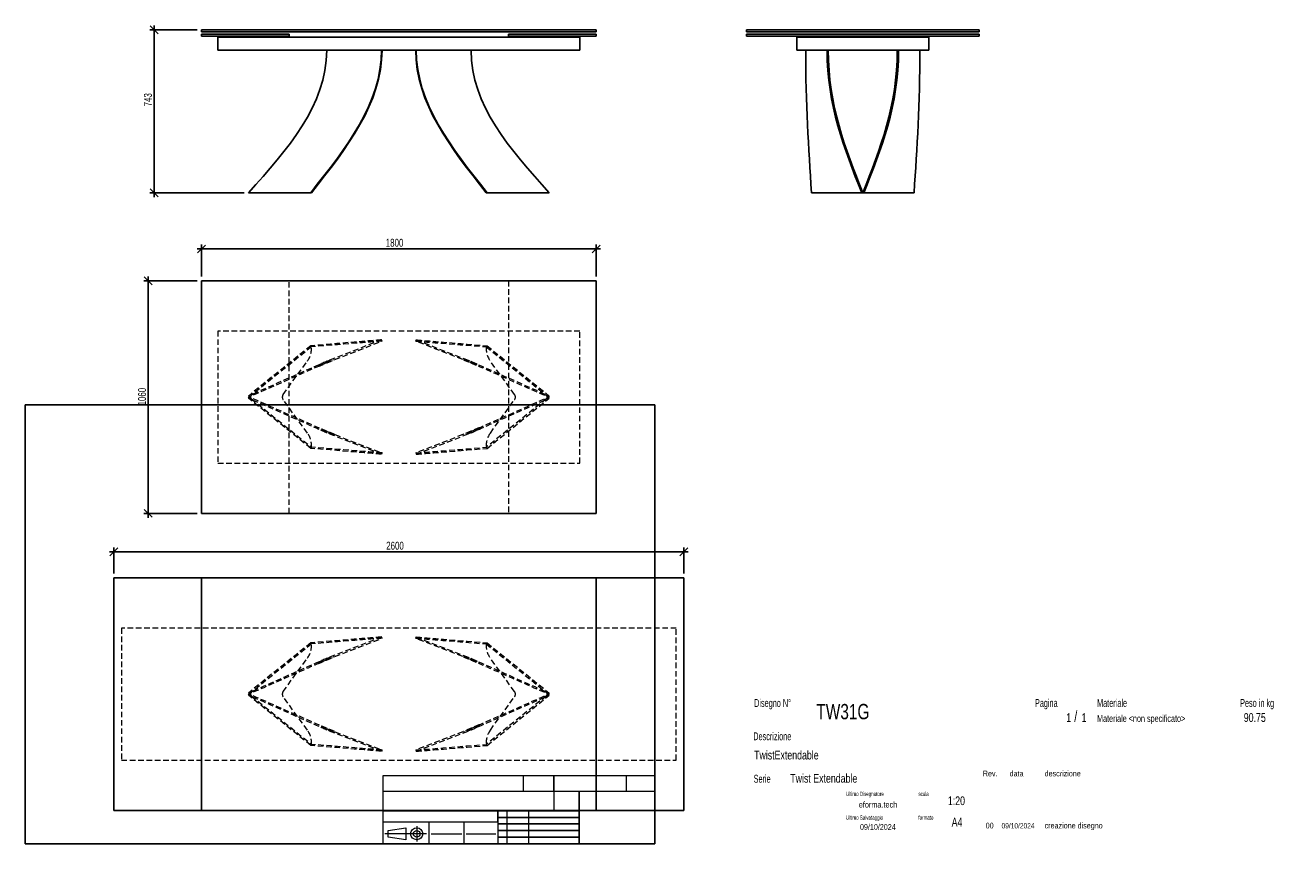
# Model space of a CAD drawing. Header units: millimetres. Extents: x 2 to 291, y 2 to 189.
import ezdxf

# ---------------------------------------------------------------- set-up
doc = ezdxf.new("R2010")
doc.units = ezdxf.units.MM
doc.linetypes.add('HIDDEN', pattern=[1.905, 1.27, -0.635])
doc.layers.add('FORMAT', color=7, linetype='Continuous')
doc.styles.add('SLDTEXTSTYLE0', font='TXT', dxfattribs={"width": 0.605})
doc.styles.add('SLDTEXTSTYLE1', font='TXT', dxfattribs={"width": 0.75})
doc.dimstyles.new('SLDDIMSTYLE0', dxfattribs={"dimtxt": 1.8, "dimasz": 1.8, "dimexe": 0, "dimexo": 0.0625, "dimgap": 0.45, "dimtad": 1, "dimlfac": 20, "dimrnd": 1e-09, "dimzin": 12, "dimdsep": 46, "dimtxsty": 'SLDTEXTSTYLE1', "dimblk1": 'OBLIQUE', "dimblk2": 'OBLIQUE', "dimsah": 1, "dimcen": 0.09, "dimadec": 0, "dimazin": 3, "dimtfac": 1, "dimtmove": 0, "dimatfit": 0, "dimldrblk": 'OBLIQUE', "dimfxl": 0, "dimfrac": 2, "dimtolj": 1, "dimtzin": 12, "dimarcsym": 0})

# ---------------------------------------------------------------- blocks, each defined once
blk = doc.blocks.new('_Oblique')
at = {"color": 0, "linetype": 'ByBlock', "lineweight": -2}
blk.add_line((-0.5, -0.5), (0.5, 0.5), dxfattribs=at)
blk = doc.blocks.new('_D')
at = {"layer": 'FORMAT', "color": 7}
for p, q in [((41.66, 188), (30.87, 188)), ((31.87, 188), (31.87, 189)), ((31.87, 150.85), (31.87, 188)), ((52.36, 150.85), (30.87, 150.85)), ((31.87, 150.85), (31.87, 149.85))]:
    blk.add_line(p, q, dxfattribs=at)
at = {"layer": 'FORMAT', "color": 7, "xscale": 1.8, "yscale": 1.8}
for p, rotation in [((31.87, 188), 270.0000000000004), ((31.87, 150.85), 90.0000000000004)]:
    blk.add_blockref('_Oblique', p, dxfattribs=dict(at, rotation=rotation))
at = {"layer": 'FORMAT', "color": 7, "insert": (29.55, 170.53), "char_height": 1.8, "attachment_point": 1, "rotation": 90, "style": 'SLDTEXTSTYLE1'}
blk.add_mtext('743', dxfattribs=at)
blk = doc.blocks.new('_D_1')
at = {"layer": 'FORMAT', "color": 7}
for p, q in [((42.66, 131.78), (42.66, 139.03)), ((132.66, 131.78), (132.66, 139.03)), ((42.66, 138.03), (41.66, 138.03)), ((132.66, 138.03), (42.66, 138.03)), ((132.66, 138.03), (133.66, 138.03))]:
    blk.add_line(p, q, dxfattribs=at)
at = {"layer": 'FORMAT', "color": 7, "xscale": 1.8, "yscale": 1.8}
blk.add_blockref('_Oblique', (42.66, 138.03, 17.93), dxfattribs=at)
at = {"layer": 'FORMAT', "color": 7, "xscale": 1.8, "yscale": 1.8, "rotation": 180.0000000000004}
blk.add_blockref('_Oblique', (132.66, 138.03, 17.93), dxfattribs=at)
at = {"layer": 'FORMAT', "color": 7, "insert": (84.68, 140.35), "char_height": 1.8, "attachment_point": 1, "style": 'SLDTEXTSTYLE1'}
blk.add_mtext('1800', dxfattribs=at)
blk = doc.blocks.new('_D_2')
at = {"layer": 'FORMAT', "color": 7}
for p, q in [((41.66, 130.78), (29.53, 130.78)), ((30.53, 130.78), (30.53, 131.78)), ((30.53, 130.78), (30.53, 77.78)), ((41.66, 77.78), (29.53, 77.78)), ((30.53, 77.78), (30.53, 76.78))]:
    blk.add_line(p, q, dxfattribs=at)
at = {"layer": 'FORMAT', "color": 7, "xscale": 1.8, "yscale": 1.8}
for p, rotation in [((30.53, 130.78, 17.93), 270.0000000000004), ((30.53, 77.78, 17.93), 90.0000000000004)]:
    blk.add_blockref('_Oblique', p, dxfattribs=dict(at, rotation=rotation))
at = {"layer": 'FORMAT', "color": 7, "insert": (28.21, 102.37), "char_height": 1.8, "attachment_point": 1, "rotation": 90, "style": 'SLDTEXTSTYLE1'}
blk.add_mtext('1060', dxfattribs=at)
blk = doc.blocks.new('_D_3')
at = {"layer": 'FORMAT', "color": 7}
for p, q in [((22.66, 64.08), (22.66, 69.99)), ((152.66, 64.08), (152.66, 69.99)), ((22.66, 68.99), (21.66, 68.99)), ((152.66, 68.99), (22.66, 68.99)), ((152.66, 68.99), (153.66, 68.99))]:
    blk.add_line(p, q, dxfattribs=at)
at = {"layer": 'FORMAT', "color": 7, "xscale": 1.8, "yscale": 1.8}
blk.add_blockref('_Oblique', (22.66, 68.99, 17.93), dxfattribs=at)
at = {"layer": 'FORMAT', "color": 7, "xscale": 1.8, "yscale": 1.8, "rotation": 180.0000000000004}
blk.add_blockref('_Oblique', (152.66, 68.99, 17.93), dxfattribs=at)
at = {"layer": 'FORMAT', "color": 7, "insert": (84.78, 71.31), "char_height": 1.8, "attachment_point": 1, "style": 'SLDTEXTSTYLE1'}
blk.add_mtext('2600', dxfattribs=at)

msp = doc.modelspace()

# ---------------------------------------------------------------- linework, layer by layer
at = {"color": 7, "linetype": 'Continuous', "lineweight": 25}
for p, q in [((42.66354, 188.00394), (42.66354, 187.50394)), ((42.66354, 188.00394), (132.66354, 188.00394)), ((132.66354, 188.00394), (132.66354, 187.50394)), ((166.93832, 188.00394), (166.93832, 187.50394)), ((166.93832, 188.00394), (219.93832, 188.00394)), ((219.93832, 188.00394), (219.93832, 187.50394)), ((42.66354, 187.50394), (132.66354, 187.50394)), ((42.66354, 187.00394), (62.66354, 187.00394)), ((42.66354, 187.00394), (42.66354, 186.50394)), ((42.66354, 186.50394), (62.66354, 186.50394)), ((46.41354, 186.27894), (128.91354, 186.27894)), ((46.41354, 186.27894), (46.41354, 183.35394)), ((62.66354, 187.00394), (62.66354, 186.50394)), ((112.66354, 187.00394), (132.66354, 187.00394)), ((112.66354, 187.00394), (112.66354, 186.50394)), ((112.66354, 186.50394), (132.66354, 186.50394)), ((128.91354, 186.27894), (128.91354, 183.35394)), ((132.66354, 187.00394), (132.66354, 186.50394)), ((166.93832, 187.50394), (219.93832, 187.50394)), ((166.93832, 187.00394), (219.93832, 187.00394)), ((166.93832, 187.00394), (166.93832, 186.50394)), ((166.93832, 186.50394), (219.93832, 186.50394)), ((178.38832, 186.27894), (208.48832, 186.27894)), ((178.38832, 186.27894), (178.38832, 183.35394)), ((208.48832, 186.27894), (208.48832, 183.35394)), ((219.93832, 187.00394), (219.93832, 186.50394)), ((46.41354, 183.35394), (128.91354, 183.35394)), ((178.38832, 183.35394), (208.48832, 183.35394)), ((67.56354, 150.85394), (53.36354, 150.85394)), ((67.75185, 150.85394), (67.56354, 150.85394)), ((67.75185, 150.85394), (67.76241, 150.85394)), ((67.76241, 150.85394), (67.76241, 150.86737)), ((107.56468, 150.86737), (107.56468, 150.85394)), ((107.57523, 150.85394), (107.76354, 150.85394)), ((107.76354, 150.85394), (121.96354, 150.85394)), ((181.74979, 150.85394), (193.19979, 150.85394)), ((193.19979, 150.85394), (193.43332, 150.85394)), ((193.31263, 151.15394), (193.56242, 151.15394)), ((193.67686, 150.85394), (193.44332, 150.85394)), ((205.12686, 150.85394), (193.67686, 150.85394)), ((42.66354, 130.78474), (42.66354, 77.78474)), ((132.66354, 130.78474), (42.66354, 130.78474)), ((132.66354, 77.78474), (132.66354, 130.78474)), ((42.66354, 77.78474), (132.66354, 77.78474)), ((22.66354, 63.08206), (22.66354, 10.08206)), ((42.66354, 63.08206), (22.66354, 63.08206)), ((42.66354, 10.08206), (42.66354, 63.08206)), ((132.66354, 63.08206), (42.66354, 63.08206)), ((152.66354, 63.08206), (132.66354, 63.08206)), ((132.66354, 63.08206), (132.66354, 10.08206)), ((152.66354, 10.08206), (152.66354, 63.08206)), ((22.66354, 10.08206), (42.66354, 10.08206)), ((42.66354, 10.08206), (132.66354, 10.08206)), ((132.66354, 10.08206), (152.66354, 10.08206))]:
    msp.add_line(p, q, dxfattribs=at)
at = {"color": 7, "linetype": 'HIDDEN', "lineweight": 18}
for p, q in [((62.66354, 77.78474), (62.66354, 130.78474)), ((112.66354, 130.78474), (112.66354, 77.78474)), ((46.41354, 119.33474), (46.41354, 89.23474)), ((128.91354, 119.33474), (46.41354, 119.33474)), ((128.91354, 89.23474), (128.91354, 119.33474)), ((67.56354, 115.97328), (53.36354, 104.52328)), ((67.75185, 115.73974), (54.02836, 104.67397)), ((67.75185, 115.73974), (67.56354, 115.97328)), ((83.71354, 117.30974), (71.21354, 112.43474)), ((71.32255, 112.15524), (83.82255, 117.03024)), ((83.82255, 117.03024), (83.71354, 117.30974)), ((91.50454, 117.03024), (91.61354, 117.30974)), ((104.00454, 112.15524), (91.50454, 117.03024)), ((91.61354, 117.30974), (104.11354, 112.43474)), ((107.57523, 115.73974), (107.76354, 115.97328)), ((107.57523, 115.73974), (121.29872, 104.67397)), ((107.76354, 115.97328), (121.96354, 104.52328)), ((61.28319, 104.87253), (66.80749, 112.47607)), ((71.21354, 112.43474), (71.32255, 112.15524)), ((104.11354, 112.43474), (104.00454, 112.15524)), ((114.04389, 104.87253), (108.51959, 112.47607)), ((53.36354, 104.52328), (53.55185, 104.28974)), ((53.36354, 104.0462), (53.55185, 104.27974)), ((67.56354, 92.5962), (53.36354, 104.0462)), ((53.55185, 104.28974), (54.02155, 104.66848)), ((53.55185, 104.27974), (54.02836, 103.89551)), ((54.02836, 103.89551), (67.75185, 92.82974)), ((121.29872, 103.89551), (107.57523, 92.82974)), ((107.76354, 92.5962), (121.96354, 104.0462)), ((121.77523, 104.28974), (121.30554, 104.66848)), ((121.77523, 104.27974), (121.30554, 103.90101)), ((121.96354, 104.52328), (121.77523, 104.28974)), ((121.96354, 104.0462), (121.77523, 104.27974)), ((66.80749, 96.09341), (61.28319, 103.69696)), ((108.51959, 96.09341), (114.04389, 103.69696)), ((71.21354, 96.13474), (71.32255, 96.41424)), ((83.71354, 91.25974), (71.21354, 96.13474)), ((71.32255, 96.41424), (83.82255, 91.53924)), ((104.00454, 96.41424), (91.50454, 91.53924)), ((91.61354, 91.25974), (104.11354, 96.13474)), ((104.11354, 96.13474), (104.00454, 96.41424)), ((67.75185, 92.82974), (67.56354, 92.5962)), ((107.57523, 92.82974), (107.76354, 92.5962)), ((83.82255, 91.53924), (83.71354, 91.25974)), ((91.50454, 91.53924), (91.61354, 91.25974)), ((46.41354, 89.23474), (128.91354, 89.23474)), ((24.41354, 51.63206), (24.41354, 21.53206)), ((150.91354, 51.63206), (24.41354, 51.63206)), ((83.71354, 49.60706), (71.21354, 44.73206)), ((71.32255, 44.45256), (83.82255, 49.32756)), ((83.82255, 49.32756), (83.71354, 49.60706)), ((91.50454, 49.32756), (91.61354, 49.60706)), ((104.00454, 44.45256), (91.50454, 49.32756)), ((91.61354, 49.60706), (104.11354, 44.73206)), ((150.91354, 21.53206), (150.91354, 51.63206)), ((67.56354, 48.2706), (53.36354, 36.8206)), ((67.75185, 48.03706), (54.02836, 36.97129)), ((67.75185, 48.03706), (67.56354, 48.2706)), ((107.57523, 48.03706), (107.76354, 48.2706)), ((107.57523, 48.03706), (121.29872, 36.97129)), ((107.76354, 48.2706), (121.96354, 36.8206)), ((61.28319, 37.16984), (66.80749, 44.77339)), ((71.21354, 44.73206), (71.32255, 44.45256)), ((104.11354, 44.73206), (104.00454, 44.45256)), ((114.04389, 37.16984), (108.51959, 44.77339)), ((53.36354, 36.8206), (53.55185, 36.58706)), ((53.36354, 36.34352), (53.55185, 36.57706)), ((67.56354, 24.89352), (53.36354, 36.34352)), ((53.55185, 36.58706), (54.02155, 36.96579)), ((53.55185, 36.57706), (54.02836, 36.19283)), ((54.02836, 36.19283), (67.75185, 25.12706)), ((66.80749, 28.39073), (61.28319, 35.99427)), ((121.29872, 36.19283), (107.57523, 25.12706)), ((107.76354, 24.89352), (121.96354, 36.34352)), ((108.51959, 28.39073), (114.04389, 35.99427)), ((121.77523, 36.58706), (121.30554, 36.96579)), ((121.77523, 36.57706), (121.30554, 36.19832)), ((121.96354, 36.8206), (121.77523, 36.58706)), ((121.96354, 36.34352), (121.77523, 36.57706)), ((71.21354, 28.43206), (71.32255, 28.71155)), ((83.71354, 23.55706), (71.21354, 28.43206)), ((71.32255, 28.71155), (83.82255, 23.83655)), ((104.00454, 28.71155), (91.50454, 23.83655)), ((91.61354, 23.55706), (104.11354, 28.43206)), ((104.11354, 28.43206), (104.00454, 28.71155)), ((67.75185, 25.12706), (67.56354, 24.89352)), ((83.82255, 23.83655), (83.71354, 23.55706)), ((91.50454, 23.83655), (91.61354, 23.55706)), ((107.57523, 25.12706), (107.76354, 24.89352)), ((24.41354, 21.53206), (150.91354, 21.53206))]:
    msp.add_line(p, q, dxfattribs=at)
for centre, radius, start, end in [((62.76241, 115.415), 5, 324, 3.7238971), ((112.56468, 115.415), 5, 176.2761029, 216), ((54.34221, 104.28474), 0.5, 128.8805529, 231.1194471), ((62.09221, 104.28474), 1, 144, 216), ((113.23487, 104.28474), 1, 324, 36), ((120.98487, 104.28474), 0.5, 308.8805529, 51.1194471), ((62.76241, 93.15448), 5, 356.2761029, 36), ((112.56468, 93.15448), 5, 144, 183.7238971), ((62.76241, 47.71232), 5, 324, 3.7238971), ((112.56468, 47.71232), 5, 176.2761029, 216), ((54.34221, 36.58206), 0.5, 128.8805529, 231.1194471), ((62.09221, 36.58206), 1, 144, 216), ((113.23487, 36.58206), 1, 324, 36), ((120.98487, 36.58206), 0.5, 308.8805529, 51.1194471), ((62.76241, 25.4518), 5, 356.2761029, 36), ((112.56468, 25.4518), 5, 144, 183.7238971)]:
    msp.add_arc(centre, radius, start, end, dxfattribs=at)
at = {"color": 7, "linetype": 'Continuous', "lineweight": 25}
for points in [[(71.21354, 183.35394), (71.21354, 170.71598), (62.28854, 160.78496), (53.36354, 150.85394)], [(83.71354, 183.35394), (83.71354, 171.24858), (75.63854, 161.05126), (67.56354, 150.85394)], [(83.82255, 183.35394), (83.82255, 171.26087), (75.7872, 161.0574), (67.75185, 150.85394)], [(91.50454, 183.35394), (91.50454, 171.26087), (99.53989, 161.0574), (107.57523, 150.85394)], [(91.61354, 183.35394), (91.61354, 171.24858), (99.68854, 161.05126), (107.76354, 150.85394)], [(104.11354, 183.35394), (104.11354, 170.71598), (113.03854, 160.78496), (121.96354, 150.85394)], [(180.41332, 183.35394), (180.41332, 171.24858), (181.08155, 161.05126), (181.74979, 150.85394)], [(185.28832, 183.35394), (185.28832, 170.71598), (189.24405, 160.78496), (193.19979, 150.85394)], [(185.56782, 183.35394), (185.56782, 170.73159), (189.50057, 160.79277), (193.43332, 150.85394)], [(201.30883, 183.35394), (201.30883, 170.73159), (197.37607, 160.79277), (193.44332, 150.85394)], [(201.58832, 183.35394), (201.58832, 170.71598), (197.63259, 160.78496), (193.67686, 150.85394)], [(206.46332, 183.35394), (206.46332, 171.24858), (205.79509, 161.05126), (205.12686, 150.85394)]]:
    msp.add_open_spline(points, degree=3, dxfattribs=at)
at = {"color": 7, "linetype": 'HIDDEN', "lineweight": 18}
for points in [[(83.71354, 117.30974), (83.71354, 117.30974), (75.63854, 116.64151), (67.56354, 115.97328)], [(83.82255, 117.03024), (83.82255, 117.03024), (75.7872, 116.38499), (67.75185, 115.73974)], [(91.50454, 117.03024), (91.50454, 117.03024), (99.53989, 116.38499), (107.57523, 115.73974)], [(91.61354, 117.30974), (91.61354, 117.30974), (99.68854, 116.64151), (107.76354, 115.97328)], [(71.21354, 112.43474), (71.21354, 112.43474), (62.28854, 108.47901), (53.36354, 104.52328)], [(71.32255, 112.15524), (71.32255, 112.15524), (62.4372, 108.22249), (53.55185, 104.28974)], [(104.00454, 112.15524), (104.00454, 112.15524), (112.88989, 108.22249), (121.77523, 104.28974)], [(104.11354, 112.43474), (104.11354, 112.43474), (113.03854, 108.47901), (121.96354, 104.52328)], [(71.21354, 96.13474), (71.21354, 96.13474), (62.28854, 100.09047), (53.36354, 104.0462)], [(71.32255, 96.41424), (71.32255, 96.41424), (62.4372, 100.34699), (53.55185, 104.27974)], [(104.00454, 96.41424), (104.00454, 96.41424), (112.88989, 100.34699), (121.77523, 104.27974)], [(104.11354, 96.13474), (104.11354, 96.13474), (113.03854, 100.09047), (121.96354, 104.0462)], [(83.71354, 91.25974), (83.71354, 91.25974), (75.63854, 91.92797), (67.56354, 92.5962)], [(83.82255, 91.53924), (83.82255, 91.53924), (75.7872, 92.18449), (67.75185, 92.82974)], [(91.50454, 91.53924), (91.50454, 91.53924), (99.53989, 92.18449), (107.57523, 92.82974)], [(91.61354, 91.25974), (91.61354, 91.25974), (99.68854, 91.92797), (107.76354, 92.5962)], [(83.71354, 49.60706), (83.71354, 49.60706), (75.63854, 48.93883), (67.56354, 48.2706)], [(83.82255, 49.32756), (83.82255, 49.32756), (75.7872, 48.68231), (67.75185, 48.03706)], [(91.50454, 49.32756), (91.50454, 49.32756), (99.53989, 48.68231), (107.57523, 48.03706)], [(91.61354, 49.60706), (91.61354, 49.60706), (99.68854, 48.93883), (107.76354, 48.2706)], [(71.21354, 44.73206), (71.21354, 44.73206), (62.28854, 40.77633), (53.36354, 36.8206)], [(71.32255, 44.45256), (71.32255, 44.45256), (62.4372, 40.51981), (53.55185, 36.58706)], [(104.00454, 44.45256), (104.00454, 44.45256), (112.88989, 40.51981), (121.77523, 36.58706)], [(104.11354, 44.73206), (104.11354, 44.73206), (113.03854, 40.77633), (121.96354, 36.8206)], [(71.21354, 28.43206), (71.21354, 28.43206), (62.28854, 32.38779), (53.36354, 36.34352)], [(71.32255, 28.71155), (71.32255, 28.71155), (62.4372, 32.64431), (53.55185, 36.57706)], [(104.00454, 28.71155), (104.00454, 28.71155), (112.88989, 32.64431), (121.77523, 36.57706)], [(104.11354, 28.43206), (104.11354, 28.43206), (113.03854, 32.38779), (121.96354, 36.34352)], [(83.71354, 23.55706), (83.71354, 23.55706), (75.63854, 24.22529), (67.56354, 24.89352)], [(83.82255, 23.83655), (83.82255, 23.83655), (75.7872, 24.48181), (67.75185, 25.12706)], [(91.50454, 23.83655), (91.50454, 23.83655), (99.53989, 24.48181), (107.57523, 25.12706)], [(91.61354, 23.55706), (91.61354, 23.55706), (99.68854, 24.22529), (107.76354, 24.89352)]]:
    msp.add_open_spline(points, degree=3, dxfattribs=at)
for points, knots in [([(69.17389, 111.53073), (69.24007, 111.56001), (69.36295, 111.61438), (69.53159, 111.68849), (69.67155, 111.74974), (69.78726, 111.80019), (69.88777, 111.84387), (69.98145, 111.88447), (70.07377, 111.92437), (70.19641, 111.97723), (70.34491, 112.04096), (70.51813, 112.11492), (70.6928, 112.1891), (70.87535, 112.26621), (71.06583, 112.3462), (71.255, 112.42515), (71.43531, 112.49997), (71.60455, 112.5698), (71.75528, 112.63167), (71.88532, 112.6848), (71.97599, 112.72171), (72.04019, 112.74778), (72.08442, 112.76572), (72.13118, 112.78465), (72.18284, 112.80555), (72.24467, 112.83052), (72.31556, 112.85911), (72.39371, 112.89059), (72.47266, 112.92235), (72.54968, 112.9533), (72.62114, 112.98199), (72.68385, 113.00715), (72.73376, 113.02717), (72.7688, 113.04122), (72.77357, 113.04312), (72.77604, 113.04412)], [0, 0, 0, 0, 0.029989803, 0.055684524, 0.077126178, 0.094349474, 0.109070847, 0.123717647, 0.138309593, 0.152847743, 0.182555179, 0.210683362, 0.238955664, 0.271313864, 0.305396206, 0.340334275, 0.37592641, 0.409178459, 0.440748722, 0.468357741, 0.491737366, 0.501311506, 0.51214101, 0.525898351, 0.542600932, 0.562261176, 0.591578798, 0.625732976, 0.664758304, 0.708701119, 0.757623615, 0.810599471, 0.868560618, 0.931638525, 1, 1, 1, 1]), ([(69.31542, 111.26687), (69.38049, 111.29562), (69.50138, 111.34904), (69.66674, 111.42161), (69.80389, 111.48156), (69.91938, 111.53185), (70.02267, 111.57669), (70.12244, 111.61987), (70.22102, 111.66241), (70.35135, 111.71848), (70.50951, 111.78622), (70.70019, 111.86742), (70.90308, 111.95332), (71.11686, 112.04322), (71.32643, 112.13075), (71.5169, 112.2098), (71.69406, 112.2829), (71.86095, 112.35138), (72.01577, 112.41457), (72.15401, 112.47073), (72.27829, 112.521), (72.39331, 112.56734), (72.50057, 112.6104), (72.59481, 112.6481), (72.66255, 112.67512), (72.71807, 112.69724), (72.77022, 112.718), (72.81763, 112.73687), (72.85858, 112.75319), (72.89084, 112.76609), (72.91331, 112.77514), (72.91675, 112.77664), (72.91855, 112.77742)], [0, 0, 0, 0, 0.033039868, 0.061379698, 0.085065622, 0.104266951, 0.122114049, 0.139925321, 0.15770143, 0.175384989, 0.210984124, 0.245268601, 0.283459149, 0.32900088, 0.372686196, 0.4129977, 0.452246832, 0.491933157, 0.529085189, 0.564256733, 0.59760177, 0.630291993, 0.662579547, 0.695198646, 0.718659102, 0.7461709, 0.777794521, 0.813590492, 0.853625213, 0.897975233, 0.946730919, 1, 1, 1, 1]), ([(72.91796, 112.77721), (72.91694, 112.77687), (72.91471, 112.77615), (72.89546, 112.76867), (72.88505, 112.76462)], [0, 0, 0, 0, 0.459068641, 1, 1, 1, 1]), ([(102.44204, 112.76462), (102.42751, 112.77027), (102.39965, 112.78112), (102.37621, 112.79012), (102.36509, 112.79433), (102.36596, 112.79391), (102.36622, 112.79378)], [0, 0, 0, 0, 0.322859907, 0.618995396, 0.889151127, 1, 1, 1, 1]), ([(102.36641, 112.79362), (102.36895, 112.79257), (102.37376, 112.7906), (102.39207, 112.78329), (102.4173, 112.77328), (102.45027, 112.76022), (102.48632, 112.74594), (102.53179, 112.72791), (102.58793, 112.70562), (102.65454, 112.67911), (102.73933, 112.64529), (102.8335, 112.6076), (102.93181, 112.56813), (103.02686, 112.52984), (103.1147, 112.49435), (103.19191, 112.46307), (103.26452, 112.43358), (103.34438, 112.40107), (103.44237, 112.36107), (103.56392, 112.31128), (103.69733, 112.25639), (103.8313, 112.20102), (103.95191, 112.15097), (104.06142, 112.10536), (104.16781, 112.06091), (104.27629, 112.01543), (104.42473, 111.95298), (104.61239, 111.87361), (104.84719, 111.77361), (105.0347, 111.69316), (105.16941, 111.63508), (105.25788, 111.59684), (105.36275, 111.55139), (105.4904, 111.49587), (105.64195, 111.42968), (105.8179, 111.35249), (105.94446, 111.29657), (106.01166, 111.26687)], [0, 0, 0, 0, 0.039306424, 0.074260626, 0.10857945, 0.13753021, 0.161199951, 0.179738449, 0.197569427, 0.224117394, 0.254302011, 0.28813726, 0.321261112, 0.352315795, 0.379173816, 0.401827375, 0.420290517, 0.439922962, 0.465415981, 0.496495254, 0.531981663, 0.564267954, 0.59201276, 0.614825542, 0.635851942, 0.65930434, 0.685255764, 0.732892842, 0.781234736, 0.828292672, 0.843504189, 0.859352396, 0.879077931, 0.90297019, 0.931061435, 0.963389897, 1, 1, 1, 1]), ([(102.55104, 113.04412), (102.55287, 113.04339), (102.5564, 113.04197), (102.58235, 113.03157), (102.61996, 113.01649), (102.66791, 112.99725), (102.7234, 112.97498), (102.7874, 112.94928), (102.85881, 112.92058), (102.93638, 112.88938), (103.01309, 112.85848), (103.08708, 112.82864), (103.15645, 112.80062), (103.21947, 112.77512), (103.27684, 112.75187), (103.33693, 112.72747), (103.42165, 112.693), (103.549, 112.64102), (103.72946, 112.56698), (103.9406, 112.4798), (104.17303, 112.38313), (104.4149, 112.28176), (104.65235, 112.1815), (104.8966, 112.07762), (105.15774, 111.96571), (105.37741, 111.87078), (105.54494, 111.79796), (105.65995, 111.74781), (105.79906, 111.68693), (105.96616, 111.61349), (106.08777, 111.55968), (106.1532, 111.53073)], [0, 0, 0, 0, 0.058348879, 0.112873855, 0.163682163, 0.210861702, 0.254483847, 0.294605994, 0.337460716, 0.375574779, 0.408991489, 0.437743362, 0.462251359, 0.481973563, 0.496938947, 0.509181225, 0.522811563, 0.554014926, 0.590824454, 0.633737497, 0.678827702, 0.722576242, 0.763881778, 0.802090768, 0.845968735, 0.891827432, 0.906396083, 0.92358646, 0.944893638, 0.970351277, 1, 1, 1, 1]), ([(72.77604, 95.52537), (72.77422, 95.5261), (72.77069, 95.52751), (72.74474, 95.53791), (72.70713, 95.55299), (72.65918, 95.57223), (72.60369, 95.5945), (72.53969, 95.6202), (72.46827, 95.6489), (72.39071, 95.6801), (72.31399, 95.711), (72.24, 95.74084), (72.17063, 95.76886), (72.10761, 95.79436), (72.05025, 95.81761), (71.99016, 95.84201), (71.90544, 95.87648), (71.77808, 95.92846), (71.59762, 96.0025), (71.38649, 96.08968), (71.15405, 96.18636), (70.91218, 96.28772), (70.67473, 96.38798), (70.43049, 96.49186), (70.16935, 96.60377), (69.94968, 96.6987), (69.78215, 96.77152), (69.66714, 96.82167), (69.52803, 96.88255), (69.36092, 96.95599), (69.23932, 97.0098), (69.17389, 97.03875)], [0, 0, 0, 0, 0.058348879, 0.112873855, 0.163682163, 0.210861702, 0.254483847, 0.294605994, 0.337460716, 0.375574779, 0.408991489, 0.437743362, 0.462251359, 0.481973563, 0.496938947, 0.509181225, 0.522811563, 0.554014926, 0.590824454, 0.633737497, 0.678827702, 0.722576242, 0.763881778, 0.802090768, 0.845968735, 0.891827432, 0.906396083, 0.92358646, 0.944893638, 0.970351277, 1, 1, 1, 1]), ([(72.96068, 95.77586), (72.95813, 95.77691), (72.95333, 95.77888), (72.93502, 95.78619), (72.90979, 95.7962), (72.87682, 95.80926), (72.84076, 95.82354), (72.7953, 95.84157), (72.73915, 95.86386), (72.67254, 95.89037), (72.58776, 95.92419), (72.49358, 95.96188), (72.39528, 96.00135), (72.30022, 96.03964), (72.21239, 96.07513), (72.13518, 96.10641), (72.06257, 96.1359), (71.98271, 96.16841), (71.88472, 96.20841), (71.76317, 96.2582), (71.62976, 96.31309), (71.49578, 96.36846), (71.37517, 96.41851), (71.26566, 96.46412), (71.15928, 96.50857), (71.0508, 96.55405), (70.90236, 96.6165), (70.71469, 96.69587), (70.4799, 96.79587), (70.29238, 96.87632), (70.15767, 96.9344), (70.06921, 96.97264), (69.96434, 97.01809), (69.83669, 97.07361), (69.68514, 97.1398), (69.50918, 97.217), (69.38263, 97.27292), (69.31542, 97.30261)], [0, 0, 0, 0, 0.039306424, 0.074260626, 0.10857945, 0.13753021, 0.161199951, 0.179738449, 0.197569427, 0.224117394, 0.254302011, 0.28813726, 0.321261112, 0.352315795, 0.379173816, 0.401827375, 0.420290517, 0.439922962, 0.465415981, 0.496495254, 0.531981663, 0.564267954, 0.59201276, 0.614825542, 0.635851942, 0.65930434, 0.685255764, 0.732892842, 0.781234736, 0.828292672, 0.843504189, 0.859352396, 0.879077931, 0.90297019, 0.931061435, 0.963389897, 1, 1, 1, 1]), ([(72.88505, 95.80486), (72.89958, 95.79921), (72.92743, 95.78837), (72.95088, 95.77936), (72.962, 95.77515), (72.96112, 95.77558), (72.96087, 95.7757)], [0, 0, 0, 0, 0.322859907, 0.618995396, 0.889151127, 1, 1, 1, 1]), ([(106.01166, 97.30261), (105.94659, 97.27386), (105.82571, 97.22044), (105.66035, 97.14787), (105.52319, 97.08792), (105.40771, 97.03763), (105.30442, 96.99279), (105.20465, 96.94961), (105.10607, 96.90708), (104.97574, 96.85101), (104.81758, 96.78326), (104.6269, 96.70206), (104.424, 96.61616), (104.21023, 96.52626), (104.00066, 96.43873), (103.81019, 96.35968), (103.63302, 96.28658), (103.46613, 96.2181), (103.31132, 96.15491), (103.17307, 96.09875), (103.04879, 96.04848), (102.93378, 96.00214), (102.82651, 95.95908), (102.73227, 95.92138), (102.66454, 95.89436), (102.60902, 95.87224), (102.55687, 95.85148), (102.50945, 95.83261), (102.46851, 95.81629), (102.43625, 95.80339), (102.41378, 95.79434), (102.41034, 95.79284), (102.40854, 95.79206)], [0, 0, 0, 0, 0.033039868, 0.061379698, 0.085065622, 0.104266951, 0.122114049, 0.139925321, 0.15770143, 0.175384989, 0.210984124, 0.245268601, 0.283459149, 0.32900088, 0.372686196, 0.4129977, 0.452246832, 0.491933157, 0.529085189, 0.564256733, 0.59760177, 0.630291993, 0.662579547, 0.695198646, 0.718659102, 0.7461709, 0.777794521, 0.813590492, 0.853625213, 0.897975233, 0.946730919, 1, 1, 1, 1]), ([(102.40913, 95.79228), (102.41015, 95.79261), (102.41237, 95.79333), (102.43162, 95.80081), (102.44204, 95.80486)], [0, 0, 0, 0, 0.459068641, 1, 1, 1, 1]), ([(106.1532, 97.03875), (106.08702, 97.00947), (105.96414, 96.9551), (105.79549, 96.88099), (105.65553, 96.81974), (105.53982, 96.7693), (105.43932, 96.72561), (105.34563, 96.68501), (105.25331, 96.64511), (105.13068, 96.59226), (104.98218, 96.52852), (104.80895, 96.45457), (104.63428, 96.38038), (104.45173, 96.30327), (104.26125, 96.22329), (104.07208, 96.14433), (103.89178, 96.06951), (103.72254, 95.99968), (103.5718, 95.93781), (103.44177, 95.88468), (103.3511, 95.84777), (103.28689, 95.8217), (103.24266, 95.80376), (103.19591, 95.78483), (103.14425, 95.76393), (103.08242, 95.73896), (103.01153, 95.71037), (102.93338, 95.67889), (102.85443, 95.64714), (102.77741, 95.61618), (102.70595, 95.58749), (102.64324, 95.56233), (102.59333, 95.54232), (102.55828, 95.52826), (102.55352, 95.52636), (102.55104, 95.52537)], [0, 0, 0, 0, 0.0299898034, 0.055684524, 0.0771261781, 0.0943494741, 0.1090708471, 0.123717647, 0.1383095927, 0.1528477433, 0.182555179, 0.2106833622, 0.2389556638, 0.2713138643, 0.3053962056, 0.3403342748, 0.3759264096, 0.4091784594, 0.4407487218, 0.468357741, 0.491737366, 0.5013115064, 0.5121410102, 0.5258983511, 0.5426009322, 0.5622611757, 0.591578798, 0.6257329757, 0.6647583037, 0.7087011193, 0.7576236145, 0.8105994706, 0.8685606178, 0.9316385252, 1, 1, 1, 1]), ([(69.17389, 43.82804), (69.24007, 43.85733), (69.36295, 43.9117), (69.53159, 43.98581), (69.67155, 44.04706), (69.78726, 44.0975), (69.88777, 44.14119), (69.98145, 44.18179), (70.07377, 44.22169), (70.19641, 44.27454), (70.34491, 44.33828), (70.51813, 44.41223), (70.6928, 44.48642), (70.87535, 44.56353), (71.06583, 44.64351), (71.255, 44.72247), (71.43531, 44.79729), (71.60455, 44.86712), (71.75528, 44.92899), (71.88532, 44.98212), (71.97599, 45.01903), (72.04019, 45.0451), (72.08442, 45.06304), (72.13118, 45.08197), (72.18284, 45.10287), (72.24467, 45.12784), (72.31556, 45.15643), (72.39371, 45.18791), (72.47266, 45.21966), (72.54968, 45.25061), (72.62114, 45.2793), (72.68385, 45.30447), (72.73376, 45.32448), (72.7688, 45.33853), (72.77357, 45.34044), (72.77604, 45.34143)], [0, 0, 0, 0, 0.029989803, 0.055684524, 0.077126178, 0.094349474, 0.109070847, 0.123717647, 0.138309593, 0.152847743, 0.182555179, 0.210683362, 0.238955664, 0.271313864, 0.305396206, 0.340334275, 0.37592641, 0.409178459, 0.440748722, 0.468357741, 0.491737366, 0.501311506, 0.51214101, 0.525898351, 0.542600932, 0.562261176, 0.591578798, 0.625732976, 0.664758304, 0.708701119, 0.757623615, 0.810599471, 0.868560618, 0.931638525, 1, 1, 1, 1]), ([(69.31542, 43.56419), (69.38049, 43.59294), (69.50138, 43.64636), (69.66674, 43.71893), (69.80389, 43.77888), (69.91938, 43.82917), (70.02267, 43.87401), (70.12244, 43.91719), (70.22102, 43.95972), (70.35135, 44.01579), (70.50951, 44.08354), (70.70019, 44.16474), (70.90308, 44.25064), (71.11686, 44.34054), (71.32643, 44.42807), (71.5169, 44.50712), (71.69406, 44.58022), (71.86095, 44.6487), (72.01577, 44.71189), (72.15401, 44.76805), (72.27829, 44.81832), (72.39331, 44.86466), (72.50057, 44.90772), (72.59481, 44.94542), (72.66255, 44.97244), (72.71807, 44.99456), (72.77022, 45.01532), (72.81763, 45.03419), (72.85858, 45.0505), (72.89084, 45.0634), (72.91331, 45.07246), (72.91675, 45.07396), (72.91855, 45.07474)], [0, 0, 0, 0, 0.033039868, 0.061379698, 0.085065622, 0.104266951, 0.122114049, 0.139925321, 0.15770143, 0.175384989, 0.210984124, 0.245268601, 0.283459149, 0.32900088, 0.372686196, 0.4129977, 0.452246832, 0.491933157, 0.529085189, 0.564256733, 0.59760177, 0.630291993, 0.662579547, 0.695198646, 0.718659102, 0.7461709, 0.777794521, 0.813590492, 0.853625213, 0.897975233, 0.946730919, 1, 1, 1, 1]), ([(72.91796, 45.07452), (72.91694, 45.07419), (72.91471, 45.07347), (72.89546, 45.06598), (72.88505, 45.06194)], [0, 0, 0, 0, 0.459068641, 1, 1, 1, 1]), ([(102.44204, 45.06194), (102.42751, 45.06759), (102.39965, 45.07843), (102.37621, 45.08744), (102.36509, 45.09165), (102.36596, 45.09122), (102.36622, 45.0911)], [0, 0, 0, 0, 0.322859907, 0.618995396, 0.889151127, 1, 1, 1, 1]), ([(102.36641, 45.09093), (102.36895, 45.08989), (102.37376, 45.08792), (102.39207, 45.08061), (102.4173, 45.0706), (102.45027, 45.05754), (102.48632, 45.04325), (102.53179, 45.02523), (102.58793, 45.00293), (102.65454, 44.97643), (102.73933, 44.94261), (102.8335, 44.90492), (102.93181, 44.86545), (103.02686, 44.82716), (103.1147, 44.79167), (103.19191, 44.76038), (103.26452, 44.7309), (103.34438, 44.69839), (103.44237, 44.65839), (103.56392, 44.6086), (103.69733, 44.55371), (103.8313, 44.49834), (103.95191, 44.44829), (104.06142, 44.40268), (104.16781, 44.35823), (104.27629, 44.31275), (104.42473, 44.2503), (104.61239, 44.17093), (104.84719, 44.07093), (105.0347, 43.99048), (105.16941, 43.9324), (105.25788, 43.89416), (105.36275, 43.84871), (105.4904, 43.79319), (105.64195, 43.727), (105.8179, 43.6498), (105.94446, 43.59388), (106.01166, 43.56419)], [0, 0, 0, 0, 0.039306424, 0.074260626, 0.10857945, 0.13753021, 0.161199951, 0.179738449, 0.197569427, 0.224117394, 0.254302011, 0.28813726, 0.321261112, 0.352315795, 0.379173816, 0.401827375, 0.420290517, 0.439922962, 0.465415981, 0.496495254, 0.531981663, 0.564267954, 0.59201276, 0.614825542, 0.635851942, 0.65930434, 0.685255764, 0.732892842, 0.781234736, 0.828292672, 0.843504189, 0.859352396, 0.879077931, 0.90297019, 0.931061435, 0.963389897, 1, 1, 1, 1]), ([(102.55104, 45.34143), (102.55287, 45.3407), (102.5564, 45.33929), (102.58235, 45.32889), (102.61996, 45.3138), (102.66791, 45.29457), (102.7234, 45.2723), (102.7874, 45.2466), (102.85881, 45.2179), (102.93638, 45.1867), (103.01309, 45.1558), (103.08708, 45.12596), (103.15645, 45.09794), (103.21947, 45.07243), (103.27684, 45.04919), (103.33693, 45.02479), (103.42165, 44.99032), (103.549, 44.93834), (103.72946, 44.86429), (103.9406, 44.77712), (104.17303, 44.68044), (104.4149, 44.57908), (104.65235, 44.47881), (104.8966, 44.37493), (105.15774, 44.26303), (105.37741, 44.1681), (105.54494, 44.09528), (105.65995, 44.04513), (105.79906, 43.98425), (105.96616, 43.91081), (106.08777, 43.857), (106.1532, 43.82804)], [0, 0, 0, 0, 0.058348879, 0.112873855, 0.163682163, 0.210861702, 0.254483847, 0.294605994, 0.337460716, 0.375574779, 0.408991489, 0.437743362, 0.462251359, 0.481973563, 0.496938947, 0.509181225, 0.522811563, 0.554014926, 0.590824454, 0.633737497, 0.678827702, 0.722576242, 0.763881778, 0.802090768, 0.845968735, 0.891827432, 0.906396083, 0.92358646, 0.944893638, 0.970351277, 1, 1, 1, 1]), ([(72.77604, 27.82268), (72.77422, 27.82341), (72.77069, 27.82483), (72.74474, 27.83523), (72.70713, 27.85031), (72.65918, 27.86955), (72.60369, 27.89182), (72.53969, 27.91752), (72.46827, 27.94622), (72.39071, 27.97742), (72.31399, 28.00832), (72.24, 28.03816), (72.17063, 28.06618), (72.10761, 28.09168), (72.05025, 28.11493), (71.99016, 28.13933), (71.90544, 28.1738), (71.77808, 28.22578), (71.59762, 28.29982), (71.38649, 28.387), (71.15405, 28.48367), (70.91218, 28.58504), (70.67473, 28.6853), (70.43049, 28.78918), (70.16935, 28.90109), (69.94968, 28.99602), (69.78215, 29.06884), (69.66714, 29.11899), (69.52803, 29.17987), (69.36092, 29.25331), (69.23932, 29.30712), (69.17389, 29.33607)], [0, 0, 0, 0, 0.058348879, 0.112873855, 0.163682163, 0.210861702, 0.254483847, 0.294605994, 0.337460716, 0.375574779, 0.408991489, 0.437743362, 0.462251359, 0.481973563, 0.496938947, 0.509181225, 0.522811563, 0.554014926, 0.590824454, 0.633737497, 0.678827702, 0.722576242, 0.763881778, 0.802090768, 0.845968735, 0.891827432, 0.906396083, 0.92358646, 0.944893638, 0.970351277, 1, 1, 1, 1]), ([(72.96068, 28.07318), (72.95813, 28.07423), (72.95333, 28.0762), (72.93502, 28.08351), (72.90979, 28.09352), (72.87682, 28.10658), (72.84076, 28.12086), (72.7953, 28.13889), (72.73915, 28.16118), (72.67254, 28.18769), (72.58776, 28.22151), (72.49358, 28.2592), (72.39528, 28.29867), (72.30022, 28.33696), (72.21239, 28.37245), (72.13518, 28.40373), (72.06257, 28.43322), (71.98271, 28.46573), (71.88472, 28.50573), (71.76317, 28.55552), (71.62976, 28.61041), (71.49578, 28.66578), (71.37517, 28.71583), (71.26566, 28.76144), (71.15928, 28.80589), (71.0508, 28.85137), (70.90236, 28.91382), (70.71469, 28.99319), (70.4799, 29.09318), (70.29238, 29.17364), (70.15767, 29.23172), (70.06921, 29.26996), (69.96434, 29.31541), (69.83669, 29.37093), (69.68514, 29.43712), (69.50918, 29.51431), (69.38263, 29.57023), (69.31542, 29.59993)], [0, 0, 0, 0, 0.039306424, 0.074260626, 0.10857945, 0.13753021, 0.161199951, 0.179738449, 0.197569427, 0.224117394, 0.254302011, 0.28813726, 0.321261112, 0.352315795, 0.379173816, 0.401827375, 0.420290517, 0.439922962, 0.465415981, 0.496495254, 0.531981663, 0.564267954, 0.59201276, 0.614825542, 0.635851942, 0.65930434, 0.685255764, 0.732892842, 0.781234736, 0.828292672, 0.843504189, 0.859352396, 0.879077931, 0.90297019, 0.931061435, 0.963389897, 1, 1, 1, 1]), ([(106.01166, 29.59993), (105.94659, 29.57118), (105.82571, 29.51776), (105.66035, 29.44519), (105.52319, 29.38524), (105.40771, 29.33495), (105.30442, 29.29011), (105.20465, 29.24693), (105.10607, 29.20439), (104.97574, 29.14832), (104.81758, 29.08058), (104.6269, 28.99938), (104.424, 28.91348), (104.21023, 28.82358), (104.00066, 28.73605), (103.81019, 28.657), (103.63302, 28.5839), (103.46613, 28.51542), (103.31132, 28.45223), (103.17307, 28.39607), (103.04879, 28.3458), (102.93378, 28.29946), (102.82651, 28.25639), (102.73227, 28.2187), (102.66454, 28.19168), (102.60902, 28.16956), (102.55687, 28.1488), (102.50945, 28.12993), (102.46851, 28.11361), (102.43625, 28.10071), (102.41378, 28.09165), (102.41034, 28.09016), (102.40854, 28.08938)], [0, 0, 0, 0, 0.033039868, 0.061379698, 0.085065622, 0.104266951, 0.122114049, 0.139925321, 0.15770143, 0.175384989, 0.210984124, 0.245268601, 0.283459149, 0.32900088, 0.372686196, 0.4129977, 0.452246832, 0.491933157, 0.529085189, 0.564256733, 0.59760177, 0.630291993, 0.662579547, 0.695198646, 0.718659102, 0.7461709, 0.777794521, 0.813590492, 0.853625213, 0.897975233, 0.946730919, 1, 1, 1, 1]), ([(106.1532, 29.33607), (106.08702, 29.30679), (105.96414, 29.25242), (105.79549, 29.17831), (105.65553, 29.11706), (105.53982, 29.06661), (105.43932, 29.02293), (105.34563, 28.98233), (105.25331, 28.94243), (105.13068, 28.88957), (104.98218, 28.82584), (104.80895, 28.75188), (104.63428, 28.6777), (104.45173, 28.60059), (104.26125, 28.5206), (104.07208, 28.44164), (103.89178, 28.36683), (103.72254, 28.297), (103.5718, 28.23513), (103.44177, 28.182), (103.3511, 28.14509), (103.28689, 28.11901), (103.24266, 28.10108), (103.19591, 28.08215), (103.14425, 28.06125), (103.08242, 28.03628), (103.01153, 28.00769), (102.93338, 27.97621), (102.85443, 27.94445), (102.77741, 27.9135), (102.70595, 27.88481), (102.64324, 27.85965), (102.59333, 27.83963), (102.55828, 27.82558), (102.55352, 27.82368), (102.55104, 27.82268)], [0, 0, 0, 0, 0.0299898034, 0.055684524, 0.0771261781, 0.0943494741, 0.1090708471, 0.123717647, 0.1383095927, 0.1528477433, 0.182555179, 0.2106833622, 0.2389556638, 0.2713138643, 0.3053962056, 0.3403342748, 0.3759264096, 0.4091784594, 0.4407487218, 0.468357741, 0.491737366, 0.5013115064, 0.5121410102, 0.5258983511, 0.5426009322, 0.5622611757, 0.591578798, 0.6257329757, 0.6647583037, 0.7087011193, 0.7576236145, 0.8105994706, 0.8685606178, 0.9316385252, 1, 1, 1, 1]), ([(72.88505, 28.10218), (72.89958, 28.09652), (72.92743, 28.08568), (72.95088, 28.07668), (72.962, 28.07247), (72.96112, 28.07289), (72.96087, 28.07302)], [0, 0, 0, 0, 0.322859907, 0.618995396, 0.889151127, 1, 1, 1, 1]), ([(102.40913, 28.08959), (102.41015, 28.08993), (102.41237, 28.09065), (102.43162, 28.09813), (102.44204, 28.10218)], [0, 0, 0, 0, 0.459068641, 1, 1, 1, 1])]:
    msp.add_open_spline(points, degree=3, knots=knots, dxfattribs=at)
at = {"layer": 'FORMAT', "color": 251, "true_color": 0x484848}
for p, q in [((2.5, 102.5), (146, 102.5)), ((2.5, 102.5), (2.5, 2.5)), ((146, 102.5), (146, 2.5)), ((2.5, 2.5), (146, 2.5))]:
    msp.add_line(p, q, dxfattribs=at)
at = {"layer": 'FORMAT', "color": 251, "lineweight": 18, "true_color": 0x484848}
for p, q in [((146, 18), (84, 18)), ((84, 18), (84, 2.5)), ((116, 18), (116, 14.5)), ((139.5, 18), (139.5, 14.5)), ((84, 14.5), (146, 14.5)), ((84, 10), (123, 10)), ((112.25, 10), (112.25, 2.5)), ((117.25, 10), (117.25, 2.5)), ((123, 10), (128.75, 10)), ((84, 7.5), (110.25, 7.5)), ((85.22616, 5.51421), (89.22616, 6.13921)), ((89.22616, 6.13921), (89.22616, 3.38921)), ((91.73012, 6.52038), (91.73012, 3.03025)), ((94.5, 7.5), (94.5, 2.5)), ((102.5, 7.5), (102.5, 2.5)), ((110.25, 7.5), (110.25, 2.5)), ((93.94146, 4.76421), (84.44672, 4.76421)), ((85.22616, 4.01421), (85.22616, 5.51421)), ((89.22616, 3.38921), (85.22616, 4.01421)), ((95, 4.75), (102, 4.75)), ((103, 4.75), (109.75, 4.75))]:
    msp.add_line(p, q, dxfattribs=at)
at = {"layer": 'FORMAT', "color": 7}
for p, q in [((123, 14.5), (123, 18)), ((128.75, 10), (128.75, 14.5)), ((110.25, 7.5), (110.25, 10)), ((128.75, 2.5), (128.75, 10)), ((110.25, 8.5), (128.75, 8.5)), ((110.25, 7), (128.75, 7)), ((110.25, 5.5), (128.75, 5.5)), ((110.25, 4), (128.75, 4)), ((110.25, 2.5), (128.75, 2.5))]:
    msp.add_line(p, q, dxfattribs=at)
at = {"layer": 'FORMAT', "color": 7, "lineweight": 18}
msp.add_line((123, 14.5), (123, 10), dxfattribs=at)
at = {"layer": 'FORMAT', "color": 251, "lineweight": 18, "true_color": 0x484848}
for radius in [1.375, 0.75]:
    msp.add_circle((91.73012, 4.76421), radius, dxfattribs=at)

# ---------------------------------------------------------------- texts
at = {"color": 18, "linetype": 'Continuous', "lineweight": 0, "true_color": 0x060606, "insert": (280.29073, 32.24796), "char_height": 2, "attachment_point": 1, "style": 'SLDTEXTSTYLE1'}
msp.add_mtext('90.75', dxfattribs=at)
at = {"layer": 'FORMAT', "color": 18, "true_color": 0x060606}
for s, insert, char_height, attachment_point, style in [('Disegno N°', (168.65209, 35.46055), 1.8, 1, 'SLDTEXTSTYLE0'), ('Pagina', (232.68578, 35.4642), 1.8, 1, 'SLDTEXTSTYLE0'), ('Materiale', (246.84637, 35.4642), 1.8, 1, 'SLDTEXTSTYLE0'), ('Peso in kg', (279.45834, 35.4642), 1.8, 1, 'SLDTEXTSTYLE0'), ('TW31G', (182.85785, 34.35127), 3.5, 1, 'SLDTEXTSTYLE1'), ('1', (239.82456, 32.24796), 2, 1, 'SLDTEXTSTYLE1'), ('/', (241.64155, 32.74597), 2.5, 1, 'SLDTEXTSTYLE1'), ('1', (243.32047, 32.24796), 2, 1, 'SLDTEXTSTYLE1'), ('Materiale <non specificato>', (246.84637, 31.8349), 1.5875, 1, 'SLDTEXTSTYLE1'), ('Descrizione', (168.45959, 27.87301), 1.8, 1, 'SLDTEXTSTYLE0'), ('TwistExtendable', (168.65209, 23.69153), 2, 1, 'SLDTEXTSTYLE1'), ('Serie', (168.54671, 18.20074), 1.8, 1, 'SLDTEXTSTYLE0'), ('Twist Extendable', (176.9009, 18.39744), 2, 1, 'SLDTEXTSTYLE1'), ('Rev.', (220.80434, 19.14061), 1.3, 1, 'SLDTEXTSTYLE1'), ('data', (226.90583, 19.14061), 1.3, 1, 'SLDTEXTSTYLE1'), ('descrizione', (234.88928, 19.14061), 1.3, 1, 'SLDTEXTSTYLE1'), ('Ultimo Disegnatore', (189.61829, 14.3444), 1, 1, 'SLDTEXTSTYLE0'), ('scala', (206.10636, 14.3444), 1, 1, 'SLDTEXTSTYLE0'), ('1:20', (212.8317, 13.28812), 2, 1, 'SLDTEXTSTYLE1'), ('Ultimo Salvataggio', (189.61829, 8.93841), 1, 1, 'SLDTEXTSTYLE0'), ('formato', (206.10636, 8.93841), 1, 1, 'SLDTEXTSTYLE0'), ('09/10/2024', (196.86819, 6.95548), 1.3, 2, 'SLDTEXTSTYLE1'), ('A4', (213.69281, 8.39825), 2, 1, 'SLDTEXTSTYLE1'), ('00', (221.45534, 7.2775), 1.3, 1, 'SLDTEXTSTYLE1'), ('09/10/2024', (225.06555, 7.1779), 1.2, 1, 'SLDTEXTSTYLE1'), ('creazione disegno', (234.88928, 7.2775), 1.3, 1, 'SLDTEXTSTYLE1')]:
    msp.add_mtext(s, dxfattribs=dict(at, insert=insert, char_height=char_height, attachment_point=attachment_point, style=style))
at = {"layer": 'FORMAT', "color": 18, "true_color": 0x020202, "insert": (196.90354, 12.06285), "char_height": 1.3229167, "attachment_point": 2, "style": 'SLDTEXTSTYLE1'}
msp.add_mtext('eforma.tech', dxfattribs=at)

# ---------------------------------------------------------------- dimensions: what is measured, and where the dimension line sits
at = {"layer": 'FORMAT', "color": 7}
for base, p1, p2, picture, middle in [((31.86982, 188.00394), (53.36354, 150.85394), (42.66354, 188.00394), '_D', (31.86982, 172.52562)), ((30.53432, 77.78474), (42.66354, 130.78474), (42.66354, 77.78474), '_D_2', (30.53432, 105.0278))]:
    dim = msp.add_linear_dim(base=base, p1=p1, p2=p2, angle=90, dimstyle='SLDDIMSTYLE0', dxfattribs=at)
    dim.commit()
    dim.dimension.update_dxf_attribs({"geometry": picture, "text_midpoint": middle, "dimtype": 160})
for base, p1, p2, picture, middle in [((42.66354, 138.03104), (132.66354, 130.78474), (42.66354, 130.78474), '_D_1', (87.34128, 138.03104)), ((22.66354, 68.98871), (152.66354, 63.08206), (22.66354, 63.08206), '_D_3', (87.43849, 68.98871))]:
    dim = msp.add_linear_dim(base=base, p1=p1, p2=p2, dimstyle='SLDDIMSTYLE0', dxfattribs=at)
    dim.commit()
    dim.dimension.update_dxf_attribs({"geometry": picture, "text_midpoint": middle, "dimtype": 160})

doc.saveas('drawing.dxf')
